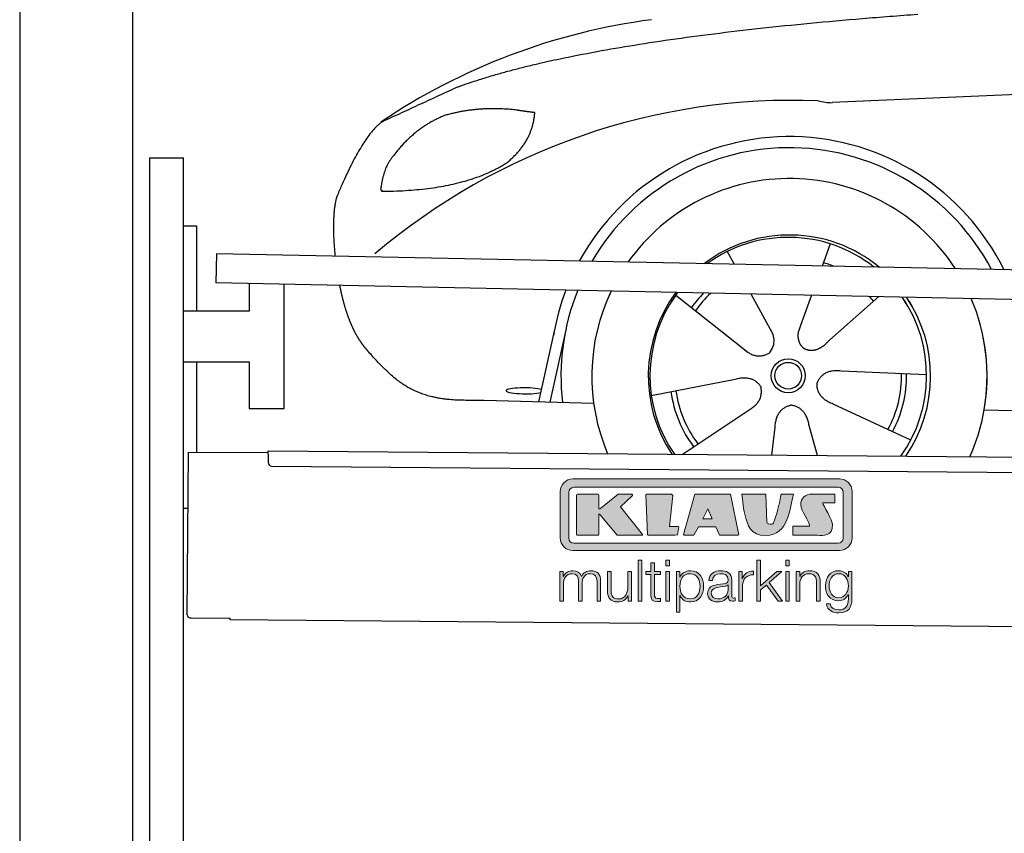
# Model space of a CAD drawing. Header units: millimetres. Extents: x -411 to 6777, y 0 to 6877.
# Tile 2 of 6: x 0 to 1744, y 4066 to 5507. Entities that reach past the tile are written whole.
import ezdxf

# ---------------------------------------------------------------- set-up
doc = ezdxf.new("R2010")
doc.units = ezdxf.units.MM
for name, color, linetype, lineweight in [('car', 10, 'Continuous', 25), ('Gebäude', 7, 'Continuous', 25), ('Logo', 7, 'Continuous', 25), ('Plattform', 7, 'Continuous', 25), ('Ständer hinten', 7, 'Continuous', 25)]:
    doc.layers.add(name, color=color, linetype=linetype, lineweight=lineweight)

# ---------------------------------------------------------------- blocks, each defined once
blk = doc.blocks.new('Car')
at = {"layer": 'car'}
for p, q in [((1388.2, 5122.9), (1374.3, 5083.4)), ((1206.1, 5107.6), (1218.8, 5085.1)), ((1115.8, 5029.5), (1235.3, 4936.6)), ((1248.4, 5032.9), (1286.9, 4964.6)), ((1356.1, 5031.6), (1337.1, 4977.7)), ((1475.3, 5030.2), (1389.2, 4952.7)), ((1337.1, 4977.7), (1333.4, 4967.3)), ((875.2, 4838.2), (902.5, 4969.1)), ((922, 4968.9), (894.8, 4837.9)), ((1197.9, 4965.7), (1244.4, 4929.5)), ((1561.3, 4892.7), (1409.9, 4897.7)), ((1074.1, 4851.5), (1222.5, 4881.8)), ((972.2, 4836.5), (778, 4839.9)), ((1534.1, 4776.5), (1396.3, 4839.2)), ((1663.9, 4831.6), (3712.8, 4797)), ((1129.6, 4747.7), (1245.8, 4826.5)), ((1288.3, 4747.8), (1293.9, 4797.4)), ((1369.5, 4747.8), (1353.7, 4802.4))]:
    blk.add_line(p, q, dxfattribs=at)
for radius in [30.1, 23.6]:
    blk.add_circle((1316.3, 4888.7), radius, dxfattribs=at)
for centre, radius, start, end in [((1225.3, 4405.6), 1122.3, 98.0395, 124.4377), ((1329.9, 4235.2), 1141.2, 88.2487, 130.916), ((1391.3, 5490.2), 117.4, 256.9855, 269.1884), ((1318.4, 4887.9), 424.2, 26.9197, 151.8432), ((1318.4, 4887.9), 404.6, 28.3768, 150.3862), ((1318.4, 4887.9), 350, 33.4585, 145.3045), ((1318.4, 4887.9), 250, 51.0494, 127.7135), ((1316.3, 4888.7), 245, 52.2371, 126.5259), ((1316.3, 4888.7), 209.6, 68.0621, 73.3995), ((1318.4, 4887.9), 424.2, 159.4632, 170.7471), ((1318.4, 4887.9), 404.6, 158.4572, 187.1619), ((1318.4, 4887.9), 350, 155.0104, 203.6179), ((1318.4, 4887.9), 350, 155.0104, 157.8717), ((1318.4, 4887.9), 250, 144.1237, 214.1037), ((1316.3, 4888.7), 245, 144.9266, 215.1376), ((1318.4, 4887.9), 250, 144.1237, 148.496), ((1316.3, 4888.7), 245, 143.5289, 148.0172), ((1316.3, 4888.7), 209.6, 136.2024, 145.3995), ((1316.3, 4888.7), 200.6, 133.7482, 145.5463), ((1316.3, 4888.7), 200.6, 41.6402, 44.9032), ((1316.3, 4888.7), 245, 30.7457, 35.1225), ((1316.3, 4888.7), 245, 324.9119, 35.1225), ((1318.4, 4887.9), 250, 30.267, 34.5277), ((1318.4, 4887.9), 250, 325.9458, 34.5277), ((1318.4, 4887.9), 350, 350.7505, 23.641), ((1318.4, 4887.9), 350, 336.4317, 11.924), ((1316.3, 4888.7), 200.6, 332.1152, 1.5463), ((1316.3, 4888.7), 209.6, 332.262, 1.3995), ((1316.3, 4888.7), 209.6, 188.262, 217.3995), ((1316.3, 4888.7), 200.6, 188.1152, 217.5463)]:
    blk.add_arc(centre, radius, start, end, dxfattribs=at)
blk.add_ellipse((850.5, 4857.6), major_axis=(33.6, 0), ratio=0.157274, start_param=0.513473, end_param=5.704241, dxfattribs=at)
for points, degree in [([(727.2, 5395), (963, 5483.8), (1539.6, 5531)], 2), ([(4698.3, 5487), (3821.6, 5507.3), (1389.6, 5372.9)], 2), ([(727.2, 5395), (593.6, 5331.9)], 1), ([(830.5, 5354.7), (762.9, 5361.8), (703.6, 5343.8)], 2), ([(863.2, 5350.4), (845.4, 5352.3), (830.5, 5354.7)], 2), ([(703.6, 5343.8), (651.5, 5322.6), (614, 5272.3)], 2), ([(814.2, 5261.1), (859.9, 5298.5), (863.2, 5350.4)], 2), ([(593.6, 5331.9), (559.1, 5308.8), (515.1, 5201.3)], 2), ([(614, 5272.3), (595.9, 5252.3), (591.5, 5211)], 2), ([(592.8, 5208.7), (737.5, 5210.6), (814.2, 5261.1)], 2), ([(515.1, 5201.3), (508.8, 5185.4), (506.9, 5156.9), (508.3, 5124.5), (511.9, 5092.7)], 4), ([(591.5, 5211), (594.9, 5210.8), (592.8, 5208.7)], 2), ([(1235.3, 4936.6), (1258.8, 4914.9), (1282, 4928.4)], 2), ([(1222.5, 4881.8), (1253.2, 4890.8), (1268, 4868.4)], 2), ([(1409.9, 4897.7), (1378.2, 4901.4), (1367.4, 4876.8)], 2), ([(1245.8, 4826.5), (1273.7, 4842.1), (1268, 4868.4)], 2), ([(1396.3, 4839.2), (1366.2, 4850), (1367.4, 4876.8)], 2), ([(1293.9, 4797.4), (1294.8, 4829.3), (1320.7, 4836.5)], 2), ([(1353.7, 4802.4), (1347.4, 4833.8), (1320.7, 4836.5)], 2)]:
    blk.add_open_spline(points, degree=degree, dxfattribs=at)
for points, degree, knots in [([(520.2, 5041.4), (521.1, 5037.2), (522, 5033), (523, 5028.8), (524, 5024.8), (527.7, 5010), (531.7, 4996.4), (536.3, 4983.9), (541.2, 4972.7)], 4, [0.4914944, 0.4914944, 0.4914944, 0.4914944, 0.4914944, 0.5422469, 0.5422469, 0.5422469, 0.5422469, 0.728655, 0.728655, 0.728655, 0.728655, 0.728655]), ([(540.9, 4973.4), (542.3, 4970.2), (543.7, 4967.1), (545.2, 4964.1), (546.7, 4961.3), (552.4, 4950.2), (558.4, 4940.9), (564.7, 4933), (571.3, 4925.6)], 4, [0.7288005, 0.7288005, 0.7288005, 0.7288005, 0.7288005, 0.7843928, 0.7843928, 0.7843928, 0.7843928, 1, 1, 1, 1, 1]), ([(1286.9, 4964.6), (1288.6, 4960.5), (1289.6, 4956.5), (1290, 4952.7), (1290.7, 4944.1), (1288, 4936), (1282, 4928.4)], 3, [0.2167758, 0.2167758, 0.2167758, 0.2167758, 0.4600873, 0.4600873, 0.4600873, 1, 1, 1, 1]), ([(1333.4, 4967.3), (1332.9, 4964.2), (1332.6, 4961.1), (1332.7, 4958.2), (1333.1, 4955.4), (1333.9, 4949.6), (1336, 4944.3), (1339.6, 4939.8), (1344.5, 4936.8)], 4, [0.3191838, 0.3191838, 0.3191838, 0.3191838, 0.3191838, 0.5438253, 0.5438253, 0.5438253, 0.5438253, 1, 1, 1, 1, 1]), ([(1389.2, 4952.7), (1389.2, 4952.7), (1389.2, 4952.7), (1389.2, 4952.7), (1389.2, 4952.7), (1380.2, 4942.8), (1369.6, 4932.8), (1355.3, 4930.3), (1344.5, 4936.8)], 4, [-0.000003, -0.000003, -0.000003, -0.000003, -0.000003, 0, 0, 0, 0, 1, 1, 1, 1, 1]), ([(778, 4839.9), (753.3, 4840.4), (697.7, 4836.3), (661.5, 4849.9), (617.6, 4874.6), (571.3, 4925.6)], 4, [0, 0, 0, 0, 0, 0.597866, 1, 1, 1, 1, 1])]:
    blk.add_open_spline(points, degree=degree, knots=knots, dxfattribs=at)
blk = doc.blocks.new('KLAUS')
at = {"layer": 'Logo'}
h = blk.add_hatch(color=8, dxfattribs=at)
h.dxf.hatch_style = 2
edge = h.paths.add_edge_path()
edge.add_spline(control_points=[(3.6, 29.09), (2.88, 29.09), (2.3, 28.51), (2.3, 27.8), (2.3, 27.8), (2.3, 16.11), (2.3, 16.11), (2.3, 15.39), (2.88, 14.81), (3.6, 14.81), (3.6, 14.81), (71.16, 14.81), (71.16, 14.81), (71.88, 14.81), (72.46, 15.39), (72.46, 16.11), (72.46, 16.11), (72.46, 27.8), (72.46, 27.8), (72.46, 28.51), (71.88, 29.09), (71.16, 29.09), (71.16, 29.09), (3.6, 29.09), (3.6, 29.09), (3.6, 29.09), (3.6, 29.09), (3.6, 29.09)], knot_values=[0, 0, 0, 0, 1, 1, 1, 2, 2, 2, 3, 3, 3, 4, 4, 4, 5, 5, 5, 6, 6, 6, 7, 7, 7, 8, 8, 8, 9, 9, 9, 9], degree=3, periodic=0)
edge = h.paths.add_edge_path()
edge.add_spline(control_points=[(3.35, 31.23), (3.35, 31.23), (71.47, 31.23), (71.47, 31.23), (73.26, 31.23), (74.71, 29.77), (74.71, 27.99), (74.71, 27.99), (74.71, 16.17), (74.71, 16.17), (74.71, 14.38), (73.26, 12.93), (71.47, 12.93), (71.47, 12.93), (3.35, 12.93), (3.35, 12.93), (1.56, 12.93), (0.11, 14.38), (0.11, 16.17), (0.11, 16.17), (0.11, 27.99), (0.11, 27.99), (0.11, 29.77), (1.56, 31.23), (3.35, 31.23), (3.35, 31.23), (3.35, 31.23), (3.35, 31.23)], knot_values=[0, 0, 0, 0, 1, 1, 1, 2, 2, 2, 3, 3, 3, 4, 4, 4, 5, 5, 5, 6, 6, 6, 7, 7, 7, 8, 8, 8, 9, 9, 9, 9], degree=3, periodic=0)
h = blk.add_hatch(color=8, dxfattribs=at)
h.dxf.hatch_style = 2
edge = h.paths.add_edge_path()
edge.add_spline(control_points=[(4.5, 27.33), (4.5, 27.33), (9.7, 27.33), (9.7, 27.33), (9.84, 27.33), (9.96, 27.22), (9.96, 27.08), (9.96, 27.08), (9.96, 23.69), (9.96, 23.69), (9.96, 23.69), (9.94, 23.64), (10.04, 23.59), (10.14, 23.53), (10.2, 23.57), (10.2, 23.57), (10.2, 23.57), (10.51, 23.75), (10.51, 23.75), (10.51, 23.75), (14.94, 27.33), (14.94, 27.33), (14.94, 27.33), (18.41, 27.33), (18.41, 27.33), (18.41, 27.33), (18.49, 27.33), (18.56, 27.2), (18.65, 27.04), (18.53, 26.91), (18.53, 26.91), (18.53, 26.91), (15.49, 24.11), (15.49, 24.11), (15.49, 24.11), (21.14, 17.06), (21.14, 17.06), (21.14, 17.06), (21.13, 16.91), (21.13, 16.91), (21.08, 16.84), (20.99, 16.82), (20.99, 16.82), (20.99, 16.82), (14.7, 16.82), (14.7, 16.82), (14.7, 16.82), (10.26, 22.17), (10.26, 22.17), (10.26, 22.17), (10.19, 22.24), (10.08, 22.21), (9.97, 22.18), (9.96, 22.11), (9.96, 22.11), (9.96, 22.11), (9.96, 17.08), (9.96, 17.08), (9.96, 16.94), (9.84, 16.82), (9.7, 16.82), (9.7, 16.82), (4.5, 16.82), (4.5, 16.82), (4.36, 16.82), (4.25, 16.94), (4.25, 17.08), (4.25, 17.08), (4.25, 27.08), (4.25, 27.08), (4.25, 27.22), (4.36, 27.33), (4.5, 27.33), (4.5, 27.33), (4.5, 27.33), (4.5, 27.33)], knot_values=[0, 0, 0, 0, 1, 1, 1, 2, 2, 2, 3, 3, 3, 4, 4, 4, 5, 5, 5, 6, 6, 6, 7, 7, 7, 8, 8, 8, 9, 9, 9, 10, 10, 10, 11, 11, 11, 12, 12, 12, 13, 13, 13, 14, 14, 14, 15, 15, 15, 16, 16, 16, 17, 17, 17, 18, 18, 18, 19, 19, 19, 20, 20, 20, 21, 21, 21, 22, 22, 22, 23, 23, 23, 24, 24, 24, 25, 25, 25, 25], degree=3, periodic=0)
h = blk.add_hatch(color=8, dxfattribs=at)
h.dxf.hatch_style = 2
h.paths.add_polyline_path([(22.42, 17.06), (21.97, 27.15), (22.24, 27.33), (28.55, 27.33), (28.86, 26.97), (28.01, 19.08), (30.26, 19.07), (30.44, 18.95), (30.08, 16.95), (29.49, 16.82), (22.6, 16.82)])
h = blk.add_hatch(color=8, dxfattribs=at)
h.paths.add_polyline_path([(36.52, 21.01), (38.93, 21.01), (37.87, 23.57)])
h.paths.add_polyline_path([(34.52, 27.33), (43.65, 27.33), (45.76, 16.94), (45.57, 16.82), (40.83, 16.82), (39.89, 18.95), (35.42, 18.95), (34.27, 16.82), (31.78, 16.82), (31.66, 17)])
h = blk.add_hatch(color=8, dxfattribs=at)
h.dxf.hatch_style = 2
edge = h.paths.add_edge_path()
edge.add_spline(control_points=[(52.69, 27.32), (52.69, 27.32), (52.88, 20.14), (52.88, 20.14), (53.01, 19.89), (53.2, 19.77), (53.43, 19.71), (53.91, 19.59), (54.43, 19.57), (54.64, 20.03), (55.23, 21.34), (56.27, 25.45), (56.6, 27.33), (56.6, 27.33), (59.77, 27.33), (59.77, 27.33), (58.77, 23.9), (58.56, 16.82), (52.63, 16.76), (48.72, 16.72), (48.01, 19.35), (47.27, 22.24), (46.89, 23.68), (46.54, 27.33), (46.54, 27.33), (46.54, 27.33), (52.69, 27.32), (52.69, 27.32), (52.69, 27.32), (52.69, 27.32), (52.69, 27.32)], knot_values=[0, 0, 0, 0, 1, 1, 1, 2, 2, 2, 3, 3, 3, 4, 4, 4, 5, 5, 5, 6, 6, 6, 7, 7, 7, 8, 8, 8, 9, 9, 9, 10, 10, 10, 10], degree=3, periodic=0)
h = blk.add_hatch(color=8, dxfattribs=at)
h.dxf.hatch_style = 2
edge = h.paths.add_edge_path()
edge.add_spline(control_points=[(64.46, 27.33), (64.46, 27.33), (70.31, 27.33), (70.31, 27.33), (70.31, 26.52), (70.31, 26.02), (70.31, 25.12), (70.31, 25.12), (67.3, 25.12), (67.3, 25.12), (67.24, 25.04), (67.25, 25.11), (67.25, 24.91), (67.25, 24.88), (69.73, 20.38), (69.73, 19.57), (69.73, 16.4), (67.22, 16.81), (65.9, 16.82), (65.9, 16.82), (59.59, 16.82), (59.59, 16.82), (59.59, 17.76), (59.59, 18.23), (59.59, 19.14), (59.59, 19.14), (63.75, 19.14), (63.75, 19.14), (63.82, 19.22), (63.81, 19.11), (63.81, 19.31), (63.81, 20.32), (61.58, 23.06), (61.58, 24.63), (61.58, 26.33), (62.83, 27.34), (64.46, 27.33), (64.46, 27.33), (64.46, 27.33), (64.46, 27.33)], knot_values=[0, 0, 0, 0, 1, 1, 1, 2, 2, 2, 3, 3, 3, 4, 4, 4, 5, 5, 5, 6, 6, 6, 7, 7, 7, 8, 8, 8, 9, 9, 9, 10, 10, 10, 11, 11, 11, 12, 12, 12, 13, 13, 13, 13], degree=3, periodic=0)
h = blk.add_hatch(color=30, dxfattribs=at)
h.dxf.hatch_style = 2
h.paths.add_polyline_path([(20.07, 0), (20.99, 0), (20.99, 10.45), (20.07, 10.45)])
h = blk.add_hatch(color=30, dxfattribs=at)
h.paths.add_polyline_path([(27.1, 0), (28.03, 0), (28.03, 7.55), (27.1, 7.55)])
h.paths.add_polyline_path([(27.1, 8.98), (28.03, 8.98), (28.03, 10.45), (27.1, 10.45)])
h = blk.add_hatch(color=30, dxfattribs=at)
h.dxf.hatch_style = 2
h.paths.add_polyline_path([(50.4, 0), (51.32, 0), (51.32, 2.87), (52.82, 4.11), (55.8, 0), (56.96, 0), (53.52, 4.76), (56.74, 7.55), (55.51, 7.55), (51.32, 3.89), (51.32, 10.45), (50.4, 10.45)])
h = blk.add_hatch(color=30, dxfattribs=at)
h.paths.add_polyline_path([(57.74, 0), (58.66, 0), (58.66, 7.55), (57.74, 7.55)])
h.paths.add_polyline_path([(57.74, 8.98), (58.66, 8.98), (58.66, 10.45), (57.74, 10.45)])
h = blk.add_hatch(color=30, dxfattribs=at)
h.dxf.hatch_style = 2
edge = h.paths.add_edge_path()
edge.add_spline(control_points=[(0, 0), (0, 0), (0.92, 0), (0.92, 0), (0.92, 0), (0.92, 4.22), (0.92, 4.22), (0.94, 5.8), (1.58, 7), (3.18, 7), (4.35, 7), (4.77, 6.15), (4.76, 5.12), (4.76, 5.12), (4.76, 0), (4.76, 0), (4.76, 0), (5.68, 0), (5.68, 0), (5.68, 0), (5.68, 4.27), (5.68, 4.27), (5.68, 5.68), (6.14, 7), (7.73, 7), (9.05, 7), (9.52, 6.32), (9.52, 5.08), (9.52, 5.08), (9.52, 0), (9.52, 0), (9.52, 0), (10.44, 0), (10.44, 0), (10.44, 0), (10.44, 5.12), (10.44, 5.12), (10.44, 6.91), (9.59, 7.77), (7.94, 7.77), (6.94, 7.77), (5.99, 7.29), (5.54, 6.3), (5.26, 7.29), (4.36, 7.77), (3.37, 7.77), (2.17, 7.77), (1.38, 7.19), (0.89, 6.28), (0.89, 6.28), (0.85, 6.28), (0.85, 6.28), (0.85, 6.28), (0.85, 7.55), (0.85, 7.55), (0.85, 7.55), (0, 7.55), (0, 7.55), (0, 7.55), (0, 0), (0, 0), (0, 0), (0, 0), (0, 0)], knot_values=[0, 0, 0, 0, 1, 1, 1, 2, 2, 2, 3, 3, 3, 4, 4, 4, 5, 5, 5, 6, 6, 6, 7, 7, 7, 8, 8, 8, 9, 9, 9, 10, 10, 10, 11, 11, 11, 12, 12, 12, 13, 13, 13, 14, 14, 14, 15, 15, 15, 16, 16, 16, 17, 17, 17, 18, 18, 18, 19, 19, 19, 20, 20, 20, 21, 21, 21, 21], degree=3, periodic=0)
h = blk.add_hatch(color=30, dxfattribs=at)
h.dxf.hatch_style = 2
edge = h.paths.add_edge_path()
edge.add_spline(control_points=[(18.31, 7.55), (18.31, 7.55), (17.39, 7.55), (17.39, 7.55), (17.39, 7.55), (17.39, 3.59), (17.39, 3.59), (17.39, 2.05), (16.7, 0.56), (15.12, 0.56), (13.66, 0.56), (13.15, 1.27), (13.1, 2.64), (13.1, 2.64), (13.1, 7.55), (13.1, 7.55), (13.1, 7.55), (12.18, 7.55), (12.18, 7.55), (12.18, 7.55), (12.18, 2.65), (12.18, 2.65), (12.18, 0.89), (12.93, -0.22), (14.83, -0.22), (15.96, -0.22), (16.95, 0.35), (17.44, 1.36), (17.44, 1.36), (17.47, 1.36), (17.47, 1.36), (17.47, 1.36), (17.47, 0), (17.47, 0), (17.47, 0), (18.31, 0), (18.31, 0), (18.31, 0), (18.31, 7.55), (18.31, 7.55), (18.31, 7.55), (18.31, 7.55), (18.31, 7.55)], knot_values=[0, 0, 0, 0, 1, 1, 1, 2, 2, 2, 3, 3, 3, 4, 4, 4, 5, 5, 5, 6, 6, 6, 7, 7, 7, 8, 8, 8, 9, 9, 9, 10, 10, 10, 11, 11, 11, 12, 12, 12, 13, 13, 13, 14, 14, 14, 14], degree=3, periodic=0)
h = blk.add_hatch(color=30, dxfattribs=at)
h.dxf.hatch_style = 2
edge = h.paths.add_edge_path()
edge.add_spline(control_points=[(24.22, 9.82), (24.22, 9.82), (23.3, 9.82), (23.3, 9.82), (23.3, 9.82), (23.3, 7.55), (23.3, 7.55), (23.3, 7.55), (21.98, 7.55), (21.98, 7.55), (21.98, 7.55), (21.98, 6.78), (21.98, 6.78), (21.98, 6.78), (23.3, 6.78), (23.3, 6.78), (23.3, 6.78), (23.3, 1.61), (23.3, 1.61), (23.28, 0.32), (23.71, -0.09), (24.94, -0.09), (25.22, -0.09), (25.48, -0.06), (25.76, -0.06), (25.76, -0.06), (25.76, 0.73), (25.76, 0.73), (25.5, 0.7), (25.23, 0.69), (24.97, 0.69), (24.31, 0.73), (24.22, 1.08), (24.22, 1.68), (24.22, 1.68), (24.22, 6.78), (24.22, 6.78), (24.22, 6.78), (25.76, 6.78), (25.76, 6.78), (25.76, 6.78), (25.76, 7.55), (25.76, 7.55), (25.76, 7.55), (24.22, 7.55), (24.22, 7.55), (24.22, 7.55), (24.22, 9.82), (24.22, 9.82), (24.22, 9.82), (24.22, 9.82), (24.22, 9.82)], knot_values=[0, 0, 0, 0, 1, 1, 1, 2, 2, 2, 3, 3, 3, 4, 4, 4, 5, 5, 5, 6, 6, 6, 7, 7, 7, 8, 8, 8, 9, 9, 9, 10, 10, 10, 11, 11, 11, 12, 12, 12, 13, 13, 13, 14, 14, 14, 15, 15, 15, 16, 16, 16, 17, 17, 17, 17], degree=3, periodic=0)
h = blk.add_hatch(color=30, dxfattribs=at)
edge = h.paths.add_edge_path()
edge.add_spline(control_points=[(35.84, 3.78), (35.84, 2.21), (35.12, 0.56), (33.37, 0.56), (31.4, 0.56), (30.72, 2.21), (30.72, 3.78), (30.72, 5.49), (31.33, 7), (33.37, 7), (35.12, 7), (35.84, 5.34), (35.84, 3.78), (35.84, 3.78), (35.84, 3.78), (35.84, 3.78)], knot_values=[0, 0, 0, 0, 1, 1, 1, 2, 2, 2, 3, 3, 3, 4, 4, 4, 5, 5, 5, 5], degree=3, periodic=0)
edge = h.paths.add_edge_path()
edge.add_spline(control_points=[(29.79, -2.8), (29.79, -2.8), (30.72, -2.8), (30.72, -2.8), (30.72, -2.8), (30.72, 1.43), (30.72, 1.43), (30.72, 1.43), (30.74, 1.43), (30.74, 1.43), (31.14, 0.35), (32.24, -0.22), (33.37, -0.22), (35.66, -0.22), (36.76, 1.64), (36.76, 3.78), (36.76, 5.91), (35.66, 7.77), (33.37, 7.77), (32.15, 7.77), (31.1, 7.14), (30.67, 6.12), (30.67, 6.12), (30.64, 6.12), (30.64, 6.12), (30.64, 6.12), (30.64, 7.55), (30.64, 7.55), (30.64, 7.55), (29.79, 7.55), (29.79, 7.55), (29.79, 7.55), (29.79, -2.8), (29.79, -2.8), (29.79, -2.8), (29.79, -2.8), (29.79, -2.8)], knot_values=[0, 0, 0, 0, 1, 1, 1, 2, 2, 2, 3, 3, 3, 4, 4, 4, 5, 5, 5, 6, 6, 6, 7, 7, 7, 8, 8, 8, 9, 9, 9, 10, 10, 10, 11, 11, 11, 12, 12, 12, 12], degree=3, periodic=0)
h = blk.add_hatch(color=30, dxfattribs=at)
edge = h.paths.add_edge_path()
edge.add_spline(control_points=[(43.03, 2.93), (43.04, 1.45), (41.8, 0.56), (40.39, 0.56), (39.53, 0.56), (38.71, 1.13), (38.71, 2.05), (38.71, 3.53), (40.66, 3.51), (42.22, 3.79), (42.47, 3.84), (42.88, 3.91), (43, 4.13), (43, 4.13), (43.03, 4.13), (43.03, 4.13), (43.03, 4.13), (43.03, 2.93), (43.03, 2.93), (43.03, 2.93), (43.03, 2.93), (43.03, 2.93)], knot_values=[0, 0, 0, 0, 1, 1, 1, 2, 2, 2, 3, 3, 3, 4, 4, 4, 5, 5, 5, 6, 6, 6, 7, 7, 7, 7], degree=3, periodic=0)
edge = h.paths.add_edge_path()
edge.add_spline(control_points=[(39.03, 5.24), (39.06, 6.47), (39.91, 7), (41.05, 7), (42.14, 7), (43.03, 6.69), (43.03, 5.45), (43.03, 4.61), (42.6, 4.51), (41.84, 4.42), (39.85, 4.19), (37.79, 4.11), (37.79, 1.99), (37.79, 0.47), (38.93, -0.22), (40.32, -0.22), (41.77, -0.22), (42.43, 0.34), (43.07, 1.32), (43.07, 1.32), (43.1, 1.32), (43.1, 1.32), (43.1, 0.53), (43.25, 0), (44.19, 0), (44.43, 0), (44.58, 0.01), (44.79, 0.06), (44.79, 0.06), (44.79, 0.83), (44.79, 0.83), (44.71, 0.81), (44.6, 0.78), (44.49, 0.78), (44.13, 0.78), (43.95, 0.98), (43.95, 1.33), (43.95, 1.33), (43.95, 5.34), (43.95, 5.34), (43.95, 7.36), (42.5, 7.77), (41.17, 7.77), (39.44, 7.77), (38.2, 7.01), (38.11, 5.24), (38.11, 5.24), (39.03, 5.24), (39.03, 5.24), (39.03, 5.24), (39.03, 5.24), (39.03, 5.24)], knot_values=[0, 0, 0, 0, 1, 1, 1, 2, 2, 2, 3, 3, 3, 4, 4, 4, 5, 5, 5, 6, 6, 6, 7, 7, 7, 8, 8, 8, 9, 9, 9, 10, 10, 10, 11, 11, 11, 12, 12, 12, 13, 13, 13, 14, 14, 14, 15, 15, 15, 16, 16, 16, 17, 17, 17, 17], degree=3, periodic=0)
h = blk.add_hatch(color=30, dxfattribs=at)
h.dxf.hatch_style = 2
edge = h.paths.add_edge_path()
edge.add_spline(control_points=[(45.79, 0), (45.79, 0), (46.71, 0), (46.71, 0), (46.71, 0), (46.71, 4.03), (46.71, 4.03), (46.71, 5.59), (47.85, 6.82), (49.52, 6.73), (49.52, 6.73), (49.52, 7.66), (49.52, 7.66), (48.16, 7.72), (47.14, 7), (46.67, 5.78), (46.67, 5.78), (46.64, 5.78), (46.64, 5.78), (46.64, 5.78), (46.64, 7.55), (46.64, 7.55), (46.64, 7.55), (45.79, 7.55), (45.79, 7.55), (45.79, 7.55), (45.79, 0), (45.79, 0), (45.79, 0), (45.79, 0), (45.79, 0)], knot_values=[0, 0, 0, 0, 1, 1, 1, 2, 2, 2, 3, 3, 3, 4, 4, 4, 5, 5, 5, 6, 6, 6, 7, 7, 7, 8, 8, 8, 9, 9, 9, 10, 10, 10, 10], degree=3, periodic=0)
h = blk.add_hatch(color=30, dxfattribs=at)
h.dxf.hatch_style = 2
edge = h.paths.add_edge_path()
edge.add_spline(control_points=[(60.41, 0), (60.41, 0), (61.33, 0), (61.33, 0), (61.33, 0), (61.33, 4.41), (61.33, 4.41), (61.36, 5.89), (62.24, 7), (63.7, 7), (65.2, 7), (65.62, 6.02), (65.62, 4.71), (65.62, 4.71), (65.62, 0), (65.62, 0), (65.62, 0), (66.54, 0), (66.54, 0), (66.54, 0), (66.54, 4.86), (66.54, 4.86), (66.54, 6.66), (65.9, 7.77), (63.78, 7.77), (62.71, 7.77), (61.7, 7.16), (61.36, 6.25), (61.36, 6.25), (61.33, 6.25), (61.33, 6.25), (61.33, 6.25), (61.33, 7.55), (61.33, 7.55), (61.33, 7.55), (60.41, 7.55), (60.41, 7.55), (60.41, 7.55), (60.41, 0), (60.41, 0), (60.41, 0), (60.41, 0), (60.41, 0)], knot_values=[0, 0, 0, 0, 1, 1, 1, 2, 2, 2, 3, 3, 3, 4, 4, 4, 5, 5, 5, 6, 6, 6, 7, 7, 7, 8, 8, 8, 9, 9, 9, 10, 10, 10, 11, 11, 11, 12, 12, 12, 13, 13, 13, 14, 14, 14, 14], degree=3, periodic=0)
h = blk.add_hatch(color=30, dxfattribs=at)
edge = h.paths.add_edge_path()
edge.add_spline(control_points=[(71.32, 0.86), (69.62, 0.86), (68.83, 2.34), (68.83, 3.86), (68.83, 5.43), (69.56, 7), (71.32, 7), (73.06, 7), (73.75, 5.34), (73.75, 3.86), (73.75, 2.33), (72.91, 0.86), (71.32, 0.86), (71.32, 0.86), (71.32, 0.86), (71.32, 0.86)], knot_values=[0, 0, 0, 0, 1, 1, 1, 2, 2, 2, 3, 3, 3, 4, 4, 4, 5, 5, 5, 5], degree=3, periodic=0)
edge = h.paths.add_edge_path()
edge.add_spline(control_points=[(74.67, 7.55), (74.67, 7.55), (73.75, 7.55), (73.75, 7.55), (73.75, 7.55), (73.75, 6.25), (73.75, 6.25), (73.75, 6.25), (73.72, 6.25), (73.72, 6.25), (73.35, 7.09), (72.41, 7.77), (71.32, 7.77), (69.13, 7.77), (67.9, 6.05), (67.9, 3.97), (67.9, 1.82), (68.9, 0.09), (71.32, 0.09), (72.4, 0.09), (73.29, 0.72), (73.72, 1.64), (73.72, 1.64), (73.75, 1.64), (73.75, 1.64), (73.75, 1.64), (73.75, 0.61), (73.75, 0.61), (73.75, -1.23), (73.01, -2.24), (71.32, -2.24), (70.29, -2.24), (69.31, -1.85), (69.1, -0.73), (69.1, -0.73), (68.18, -0.73), (68.18, -0.73), (68.31, -2.34), (69.81, -3.02), (71.32, -3.02), (73.79, -3.02), (74.65, -1.64), (74.67, 0.61), (74.67, 0.61), (74.67, 7.55), (74.67, 7.55), (74.67, 7.55), (74.67, 7.55), (74.67, 7.55)], knot_values=[0, 0, 0, 0, 1, 1, 1, 2, 2, 2, 3, 3, 3, 4, 4, 4, 5, 5, 5, 6, 6, 6, 7, 7, 7, 8, 8, 8, 9, 9, 9, 10, 10, 10, 11, 11, 11, 12, 12, 12, 13, 13, 13, 14, 14, 14, 15, 15, 15, 16, 16, 16, 16], degree=3, periodic=0)
at = {"layer": 'Logo', "lineweight": 0}
for points in [[(22.42, 17.06), (21.97, 27.15), (22.24, 27.33), (28.55, 27.33), (28.86, 26.97), (28.01, 19.08), (30.26, 19.07), (30.44, 18.95), (30.08, 16.95), (29.49, 16.82), (22.6, 16.82), (22.42, 17.06), (22.42, 17.06)], [(34.52, 27.33), (43.65, 27.33), (45.76, 16.94), (45.57, 16.82), (40.83, 16.82), (39.89, 18.95), (35.42, 18.95), (34.27, 16.82), (31.78, 16.82), (31.66, 17), (34.52, 27.33), (34.52, 27.33)], [(36.52, 21.01), (38.93, 21.01), (37.87, 23.57), (36.52, 21.01), (36.52, 21.01)], [(20.07, 0), (20.99, 0), (20.99, 10.45), (20.07, 10.45), (20.07, 0), (20.07, 0)], [(27.1, 8.98), (28.03, 8.98), (28.03, 10.45), (27.1, 10.45), (27.1, 8.98), (27.1, 8.98)], [(50.4, 0), (51.32, 0), (51.32, 2.87), (52.82, 4.11), (55.8, 0), (56.96, 0), (53.52, 4.76), (56.74, 7.55), (55.51, 7.55), (51.32, 3.89), (51.32, 10.45), (50.4, 10.45), (50.4, 0), (50.4, 0)], [(57.74, 8.98), (58.66, 8.98), (58.66, 10.45), (57.74, 10.45), (57.74, 8.98), (57.74, 8.98)], [(27.1, 0), (28.03, 0), (28.03, 7.55), (27.1, 7.55), (27.1, 0), (27.1, 0)], [(57.74, 0), (58.66, 0), (58.66, 7.55), (57.74, 7.55), (57.74, 0), (57.74, 0)]]:
    blk.add_lwpolyline(points, dxfattribs=at)
for points, knots in [([(3.35, 31.23), (3.35, 31.23), (71.47, 31.23), (71.47, 31.23), (73.26, 31.23), (74.71, 29.77), (74.71, 27.99), (74.71, 27.99), (74.71, 16.17), (74.71, 16.17), (74.71, 14.38), (73.26, 12.93), (71.47, 12.93), (71.47, 12.93), (3.35, 12.93), (3.35, 12.93), (1.56, 12.93), (0.11, 14.38), (0.11, 16.17), (0.11, 16.17), (0.11, 27.99), (0.11, 27.99), (0.11, 29.77), (1.56, 31.23), (3.35, 31.23), (3.35, 31.23), (3.35, 31.23), (3.35, 31.23)], [0, 0, 0, 0, 1, 1, 1, 2, 2, 2, 3, 3, 3, 4, 4, 4, 5, 5, 5, 6, 6, 6, 7, 7, 7, 8, 8, 8, 9, 9, 9, 9]), ([(3.6, 29.09), (2.88, 29.09), (2.3, 28.51), (2.3, 27.8), (2.3, 27.8), (2.3, 16.11), (2.3, 16.11), (2.3, 15.39), (2.88, 14.81), (3.6, 14.81), (3.6, 14.81), (71.16, 14.81), (71.16, 14.81), (71.88, 14.81), (72.46, 15.39), (72.46, 16.11), (72.46, 16.11), (72.46, 27.8), (72.46, 27.8), (72.46, 28.51), (71.88, 29.09), (71.16, 29.09), (71.16, 29.09), (3.6, 29.09), (3.6, 29.09), (3.6, 29.09), (3.6, 29.09), (3.6, 29.09)], [0, 0, 0, 0, 1, 1, 1, 2, 2, 2, 3, 3, 3, 4, 4, 4, 5, 5, 5, 6, 6, 6, 7, 7, 7, 8, 8, 8, 9, 9, 9, 9]), ([(4.5, 27.33), (4.5, 27.33), (9.7, 27.33), (9.7, 27.33), (9.84, 27.33), (9.96, 27.22), (9.96, 27.08), (9.96, 27.08), (9.96, 23.69), (9.96, 23.69), (9.96, 23.69), (9.94, 23.64), (10.04, 23.59), (10.14, 23.53), (10.2, 23.57), (10.2, 23.57), (10.2, 23.57), (10.51, 23.75), (10.51, 23.75), (10.51, 23.75), (14.94, 27.33), (14.94, 27.33), (14.94, 27.33), (18.41, 27.33), (18.41, 27.33), (18.41, 27.33), (18.49, 27.33), (18.56, 27.2), (18.65, 27.04), (18.53, 26.91), (18.53, 26.91), (18.53, 26.91), (15.49, 24.11), (15.49, 24.11), (15.49, 24.11), (21.14, 17.06), (21.14, 17.06), (21.14, 17.06), (21.13, 16.91), (21.13, 16.91), (21.08, 16.84), (20.99, 16.82), (20.99, 16.82), (20.99, 16.82), (14.7, 16.82), (14.7, 16.82), (14.7, 16.82), (10.26, 22.17), (10.26, 22.17), (10.26, 22.17), (10.19, 22.24), (10.08, 22.21), (9.97, 22.18), (9.96, 22.11), (9.96, 22.11), (9.96, 22.11), (9.96, 17.08), (9.96, 17.08), (9.96, 16.94), (9.84, 16.82), (9.7, 16.82), (9.7, 16.82), (4.5, 16.82), (4.5, 16.82), (4.36, 16.82), (4.25, 16.94), (4.25, 17.08), (4.25, 17.08), (4.25, 27.08), (4.25, 27.08), (4.25, 27.22), (4.36, 27.33), (4.5, 27.33), (4.5, 27.33), (4.5, 27.33), (4.5, 27.33)], [0, 0, 0, 0, 1, 1, 1, 2, 2, 2, 3, 3, 3, 4, 4, 4, 5, 5, 5, 6, 6, 6, 7, 7, 7, 8, 8, 8, 9, 9, 9, 10, 10, 10, 11, 11, 11, 12, 12, 12, 13, 13, 13, 14, 14, 14, 15, 15, 15, 16, 16, 16, 17, 17, 17, 18, 18, 18, 19, 19, 19, 20, 20, 20, 21, 21, 21, 22, 22, 22, 23, 23, 23, 24, 24, 24, 25, 25, 25, 25]), ([(52.69, 27.32), (52.69, 27.32), (52.88, 20.14), (52.88, 20.14), (53.01, 19.89), (53.2, 19.77), (53.43, 19.71), (53.91, 19.59), (54.43, 19.57), (54.64, 20.03), (55.23, 21.34), (56.27, 25.45), (56.6, 27.33), (56.6, 27.33), (59.77, 27.33), (59.77, 27.33), (58.77, 23.9), (58.56, 16.82), (52.63, 16.76), (48.72, 16.72), (48.01, 19.35), (47.27, 22.24), (46.89, 23.68), (46.54, 27.33), (46.54, 27.33), (46.54, 27.33), (52.69, 27.32), (52.69, 27.32), (52.69, 27.32), (52.69, 27.32), (52.69, 27.32)], [0, 0, 0, 0, 1, 1, 1, 2, 2, 2, 3, 3, 3, 4, 4, 4, 5, 5, 5, 6, 6, 6, 7, 7, 7, 8, 8, 8, 9, 9, 9, 10, 10, 10, 10]), ([(64.46, 27.33), (64.46, 27.33), (70.31, 27.33), (70.31, 27.33), (70.31, 26.52), (70.31, 26.02), (70.31, 25.12), (70.31, 25.12), (67.3, 25.12), (67.3, 25.12), (67.24, 25.04), (67.25, 25.11), (67.25, 24.91), (67.25, 24.88), (69.73, 20.38), (69.73, 19.57), (69.73, 16.4), (67.22, 16.81), (65.9, 16.82), (65.9, 16.82), (59.59, 16.82), (59.59, 16.82), (59.59, 17.76), (59.59, 18.23), (59.59, 19.14), (59.59, 19.14), (63.75, 19.14), (63.75, 19.14), (63.82, 19.22), (63.81, 19.11), (63.81, 19.31), (63.81, 20.32), (61.58, 23.06), (61.58, 24.63), (61.58, 26.33), (62.83, 27.34), (64.46, 27.33), (64.46, 27.33), (64.46, 27.33), (64.46, 27.33)], [0, 0, 0, 0, 1, 1, 1, 2, 2, 2, 3, 3, 3, 4, 4, 4, 5, 5, 5, 6, 6, 6, 7, 7, 7, 8, 8, 8, 9, 9, 9, 10, 10, 10, 11, 11, 11, 12, 12, 12, 13, 13, 13, 13]), ([(0, 0), (0, 0), (0.92, 0), (0.92, 0), (0.92, 0), (0.92, 4.22), (0.92, 4.22), (0.94, 5.8), (1.58, 7), (3.18, 7), (4.35, 7), (4.77, 6.15), (4.76, 5.12), (4.76, 5.12), (4.76, 0), (4.76, 0), (4.76, 0), (5.68, 0), (5.68, 0), (5.68, 0), (5.68, 4.27), (5.68, 4.27), (5.68, 5.68), (6.14, 7), (7.73, 7), (9.05, 7), (9.52, 6.32), (9.52, 5.08), (9.52, 5.08), (9.52, 0), (9.52, 0), (9.52, 0), (10.44, 0), (10.44, 0), (10.44, 0), (10.44, 5.12), (10.44, 5.12), (10.44, 6.91), (9.59, 7.77), (7.94, 7.77), (6.94, 7.77), (5.99, 7.29), (5.54, 6.3), (5.26, 7.29), (4.36, 7.77), (3.37, 7.77), (2.17, 7.77), (1.38, 7.19), (0.89, 6.28), (0.89, 6.28), (0.85, 6.28), (0.85, 6.28), (0.85, 6.28), (0.85, 7.55), (0.85, 7.55), (0.85, 7.55), (0, 7.55), (0, 7.55), (0, 7.55), (0, 0), (0, 0), (0, 0), (0, 0), (0, 0)], [0, 0, 0, 0, 1, 1, 1, 2, 2, 2, 3, 3, 3, 4, 4, 4, 5, 5, 5, 6, 6, 6, 7, 7, 7, 8, 8, 8, 9, 9, 9, 10, 10, 10, 11, 11, 11, 12, 12, 12, 13, 13, 13, 14, 14, 14, 15, 15, 15, 16, 16, 16, 17, 17, 17, 18, 18, 18, 19, 19, 19, 20, 20, 20, 21, 21, 21, 21]), ([(18.31, 7.55), (18.31, 7.55), (17.39, 7.55), (17.39, 7.55), (17.39, 7.55), (17.39, 3.59), (17.39, 3.59), (17.39, 2.05), (16.7, 0.56), (15.12, 0.56), (13.66, 0.56), (13.15, 1.27), (13.1, 2.64), (13.1, 2.64), (13.1, 7.55), (13.1, 7.55), (13.1, 7.55), (12.18, 7.55), (12.18, 7.55), (12.18, 7.55), (12.18, 2.65), (12.18, 2.65), (12.18, 0.89), (12.93, -0.22), (14.83, -0.22), (15.96, -0.22), (16.95, 0.35), (17.44, 1.36), (17.44, 1.36), (17.47, 1.36), (17.47, 1.36), (17.47, 1.36), (17.47, 0), (17.47, 0), (17.47, 0), (18.31, 0), (18.31, 0), (18.31, 0), (18.31, 7.55), (18.31, 7.55), (18.31, 7.55), (18.31, 7.55), (18.31, 7.55)], [0, 0, 0, 0, 1, 1, 1, 2, 2, 2, 3, 3, 3, 4, 4, 4, 5, 5, 5, 6, 6, 6, 7, 7, 7, 8, 8, 8, 9, 9, 9, 10, 10, 10, 11, 11, 11, 12, 12, 12, 13, 13, 13, 14, 14, 14, 14]), ([(24.22, 9.82), (24.22, 9.82), (23.3, 9.82), (23.3, 9.82), (23.3, 9.82), (23.3, 7.55), (23.3, 7.55), (23.3, 7.55), (21.98, 7.55), (21.98, 7.55), (21.98, 7.55), (21.98, 6.78), (21.98, 6.78), (21.98, 6.78), (23.3, 6.78), (23.3, 6.78), (23.3, 6.78), (23.3, 1.61), (23.3, 1.61), (23.28, 0.32), (23.71, -0.09), (24.94, -0.09), (25.22, -0.09), (25.48, -0.06), (25.76, -0.06), (25.76, -0.06), (25.76, 0.73), (25.76, 0.73), (25.5, 0.7), (25.23, 0.69), (24.97, 0.69), (24.31, 0.73), (24.22, 1.08), (24.22, 1.68), (24.22, 1.68), (24.22, 6.78), (24.22, 6.78), (24.22, 6.78), (25.76, 6.78), (25.76, 6.78), (25.76, 6.78), (25.76, 7.55), (25.76, 7.55), (25.76, 7.55), (24.22, 7.55), (24.22, 7.55), (24.22, 7.55), (24.22, 9.82), (24.22, 9.82), (24.22, 9.82), (24.22, 9.82), (24.22, 9.82)], [0, 0, 0, 0, 1, 1, 1, 2, 2, 2, 3, 3, 3, 4, 4, 4, 5, 5, 5, 6, 6, 6, 7, 7, 7, 8, 8, 8, 9, 9, 9, 10, 10, 10, 11, 11, 11, 12, 12, 12, 13, 13, 13, 14, 14, 14, 15, 15, 15, 16, 16, 16, 17, 17, 17, 17]), ([(29.79, -2.8), (29.79, -2.8), (30.72, -2.8), (30.72, -2.8), (30.72, -2.8), (30.72, 1.43), (30.72, 1.43), (30.72, 1.43), (30.74, 1.43), (30.74, 1.43), (31.14, 0.35), (32.24, -0.22), (33.37, -0.22), (35.66, -0.22), (36.76, 1.64), (36.76, 3.78), (36.76, 5.91), (35.66, 7.77), (33.37, 7.77), (32.15, 7.77), (31.1, 7.14), (30.67, 6.12), (30.67, 6.12), (30.64, 6.12), (30.64, 6.12), (30.64, 6.12), (30.64, 7.55), (30.64, 7.55), (30.64, 7.55), (29.79, 7.55), (29.79, 7.55), (29.79, 7.55), (29.79, -2.8), (29.79, -2.8), (29.79, -2.8), (29.79, -2.8), (29.79, -2.8)], [0, 0, 0, 0, 1, 1, 1, 2, 2, 2, 3, 3, 3, 4, 4, 4, 5, 5, 5, 6, 6, 6, 7, 7, 7, 8, 8, 8, 9, 9, 9, 10, 10, 10, 11, 11, 11, 12, 12, 12, 12]), ([(39.03, 5.24), (39.06, 6.47), (39.91, 7), (41.05, 7), (42.14, 7), (43.03, 6.69), (43.03, 5.45), (43.03, 4.61), (42.6, 4.51), (41.84, 4.42), (39.85, 4.19), (37.79, 4.11), (37.79, 1.99), (37.79, 0.47), (38.93, -0.22), (40.32, -0.22), (41.77, -0.22), (42.43, 0.34), (43.07, 1.32), (43.07, 1.32), (43.1, 1.32), (43.1, 1.32), (43.1, 0.53), (43.25, 0), (44.19, 0), (44.43, 0), (44.58, 0.01), (44.79, 0.06), (44.79, 0.06), (44.79, 0.83), (44.79, 0.83), (44.71, 0.81), (44.6, 0.78), (44.49, 0.78), (44.13, 0.78), (43.95, 0.98), (43.95, 1.33), (43.95, 1.33), (43.95, 5.34), (43.95, 5.34), (43.95, 7.36), (42.5, 7.77), (41.17, 7.77), (39.44, 7.77), (38.2, 7.01), (38.11, 5.24), (38.11, 5.24), (39.03, 5.24), (39.03, 5.24), (39.03, 5.24), (39.03, 5.24), (39.03, 5.24)], [0, 0, 0, 0, 1, 1, 1, 2, 2, 2, 3, 3, 3, 4, 4, 4, 5, 5, 5, 6, 6, 6, 7, 7, 7, 8, 8, 8, 9, 9, 9, 10, 10, 10, 11, 11, 11, 12, 12, 12, 13, 13, 13, 14, 14, 14, 15, 15, 15, 16, 16, 16, 17, 17, 17, 17]), ([(45.79, 0), (45.79, 0), (46.71, 0), (46.71, 0), (46.71, 0), (46.71, 4.03), (46.71, 4.03), (46.71, 5.59), (47.85, 6.82), (49.52, 6.73), (49.52, 6.73), (49.52, 7.66), (49.52, 7.66), (48.16, 7.72), (47.14, 7), (46.67, 5.78), (46.67, 5.78), (46.64, 5.78), (46.64, 5.78), (46.64, 5.78), (46.64, 7.55), (46.64, 7.55), (46.64, 7.55), (45.79, 7.55), (45.79, 7.55), (45.79, 7.55), (45.79, 0), (45.79, 0), (45.79, 0), (45.79, 0), (45.79, 0)], [0, 0, 0, 0, 1, 1, 1, 2, 2, 2, 3, 3, 3, 4, 4, 4, 5, 5, 5, 6, 6, 6, 7, 7, 7, 8, 8, 8, 9, 9, 9, 10, 10, 10, 10]), ([(60.41, 0), (60.41, 0), (61.33, 0), (61.33, 0), (61.33, 0), (61.33, 4.41), (61.33, 4.41), (61.36, 5.89), (62.24, 7), (63.7, 7), (65.2, 7), (65.62, 6.02), (65.62, 4.71), (65.62, 4.71), (65.62, 0), (65.62, 0), (65.62, 0), (66.54, 0), (66.54, 0), (66.54, 0), (66.54, 4.86), (66.54, 4.86), (66.54, 6.66), (65.9, 7.77), (63.78, 7.77), (62.71, 7.77), (61.7, 7.16), (61.36, 6.25), (61.36, 6.25), (61.33, 6.25), (61.33, 6.25), (61.33, 6.25), (61.33, 7.55), (61.33, 7.55), (61.33, 7.55), (60.41, 7.55), (60.41, 7.55), (60.41, 7.55), (60.41, 0), (60.41, 0), (60.41, 0), (60.41, 0), (60.41, 0)], [0, 0, 0, 0, 1, 1, 1, 2, 2, 2, 3, 3, 3, 4, 4, 4, 5, 5, 5, 6, 6, 6, 7, 7, 7, 8, 8, 8, 9, 9, 9, 10, 10, 10, 11, 11, 11, 12, 12, 12, 13, 13, 13, 14, 14, 14, 14]), ([(74.67, 7.55), (74.67, 7.55), (73.75, 7.55), (73.75, 7.55), (73.75, 7.55), (73.75, 6.25), (73.75, 6.25), (73.75, 6.25), (73.72, 6.25), (73.72, 6.25), (73.35, 7.09), (72.41, 7.77), (71.32, 7.77), (69.13, 7.77), (67.9, 6.05), (67.9, 3.97), (67.9, 1.82), (68.9, 0.09), (71.32, 0.09), (72.4, 0.09), (73.29, 0.72), (73.72, 1.64), (73.72, 1.64), (73.75, 1.64), (73.75, 1.64), (73.75, 1.64), (73.75, 0.61), (73.75, 0.61), (73.75, -1.23), (73.01, -2.24), (71.32, -2.24), (70.29, -2.24), (69.31, -1.85), (69.1, -0.73), (69.1, -0.73), (68.18, -0.73), (68.18, -0.73), (68.31, -2.34), (69.81, -3.02), (71.32, -3.02), (73.79, -3.02), (74.65, -1.64), (74.67, 0.61), (74.67, 0.61), (74.67, 7.55), (74.67, 7.55), (74.67, 7.55), (74.67, 7.55), (74.67, 7.55)], [0, 0, 0, 0, 1, 1, 1, 2, 2, 2, 3, 3, 3, 4, 4, 4, 5, 5, 5, 6, 6, 6, 7, 7, 7, 8, 8, 8, 9, 9, 9, 10, 10, 10, 11, 11, 11, 12, 12, 12, 13, 13, 13, 14, 14, 14, 15, 15, 15, 16, 16, 16, 16]), ([(35.84, 3.78), (35.84, 2.21), (35.12, 0.56), (33.37, 0.56), (31.4, 0.56), (30.72, 2.21), (30.72, 3.78), (30.72, 5.49), (31.33, 7), (33.37, 7), (35.12, 7), (35.84, 5.34), (35.84, 3.78), (35.84, 3.78), (35.84, 3.78), (35.84, 3.78)], [0, 0, 0, 0, 1, 1, 1, 2, 2, 2, 3, 3, 3, 4, 4, 4, 5, 5, 5, 5]), ([(71.32, 0.86), (69.62, 0.86), (68.83, 2.34), (68.83, 3.86), (68.83, 5.43), (69.56, 7), (71.32, 7), (73.06, 7), (73.75, 5.34), (73.75, 3.86), (73.75, 2.33), (72.91, 0.86), (71.32, 0.86), (71.32, 0.86), (71.32, 0.86), (71.32, 0.86)], [0, 0, 0, 0, 1, 1, 1, 2, 2, 2, 3, 3, 3, 4, 4, 4, 5, 5, 5, 5]), ([(43.03, 2.93), (43.04, 1.45), (41.8, 0.56), (40.39, 0.56), (39.53, 0.56), (38.71, 1.13), (38.71, 2.05), (38.71, 3.53), (40.66, 3.51), (42.22, 3.79), (42.47, 3.84), (42.88, 3.91), (43, 4.13), (43, 4.13), (43.03, 4.13), (43.03, 4.13), (43.03, 4.13), (43.03, 2.93), (43.03, 2.93), (43.03, 2.93), (43.03, 2.93), (43.03, 2.93)], [0, 0, 0, 0, 1, 1, 1, 2, 2, 2, 3, 3, 3, 4, 4, 4, 5, 5, 5, 6, 6, 6, 7, 7, 7, 7])]:
    blk.add_open_spline(points, degree=3, knots=knots, dxfattribs=at)
blk = doc.blocks.new('Plattform OG 6200 550')
at = {"layer": 'Plattform'}
for p, q in [((348.5, 5092), (347.5, 5041.1)), ((5482.3, 4989.6), (348.5, 5092)), ((5481.2, 4933.6), (347.5, 5041)), ((406.3, 5039.8), (406.3, 4990.8)), ((468.3, 4818.3), (468.3, 5038.5)), ((406.3, 4990.8), (289.9, 4990.7)), ((289.9, 4900.8), (406.3, 4900.8)), ((406.3, 4900.8), (406.3, 4818.3)), ((406.3, 4818.3), (463.3, 4818.3)), ((463.3, 4818.3), (468.3, 4818.3)), ((440.2, 4737.6), (440.2, 4743.6)), ((440.2, 4743.6), (5395, 4700.4)), ((296.3, 4452.8), (298.8, 4740.8)), ((298.8, 4740.8), (440.2, 4740.6)), ((440.2, 4737.6), (440.1, 4722.6)), ((446, 4716.5), (5394.8, 4673.4)), ((302.2, 4447.8), (303.5, 4447.8)), ((302.2, 4447.8), (372.7, 4447.2)), ((372.6, 4444.2), (372.7, 4447.2)), ((5437.5, 4400), (372.6, 4444.2))]:
    blk.add_line(p, q, dxfattribs=at)
for centre, start in [((446.1, 4722.5), 179.5), ((302.2, 4453.8), 189.0941)]:
    blk.add_arc(centre, 6, start, 269.5, dxfattribs=at)
at = {"layer": 'Plattform', "xscale": 6.929133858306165, "yscale": 6.929133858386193, "zscale": 6.929133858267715, "rotation": 0.011070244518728}
blk.add_blockref('KLAUS', (956.4, 4477.2), dxfattribs=at)
blk = doc.blocks.new('Ständer hinten')
at = {"layer": 'Ständer hinten'}
for p, q in [((229.9, 5262), (229.9, 2248.6)), ((229.9, 5262), (289.9, 5262)), ((289.9, 2250), (289.9, 5262)), ((289.9, 5142), (312.9, 5142)), ((312.9, 5142), (312.9, 4990.7)), ((313, 4900.8), (313, 4740.8)), ((289.9, 4642), (297.9, 4642))]:
    blk.add_line(p, q, dxfattribs=at)
blk = doc.blocks.new('Gebäude_385_GT205')
at = {"layer": 'Gebäude', "linetype": 'Continuous'}
blk.add_line((0, 6300.8), (0, 0), dxfattribs=at)
blk.add_lwpolyline([(200, 6100.9), (200, 200), (200, 200)], dxfattribs=at)

msp = doc.modelspace()

# ---------------------------------------------------------------- block references
at = {"layer": 'car', "rotation": 359.4752422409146}
msp.add_blockref('Car', (0, 0), dxfattribs=at)
at = {"layer": 'Gebäude'}
msp.add_blockref('Gebäude_385_GT205', (0, 0), dxfattribs=at)
at = {"layer": 'Plattform'}
msp.add_blockref('Plattform OG 6200 550', (0, 0), dxfattribs=at)
at = {"layer": 'Ständer hinten'}
msp.add_blockref('Ständer hinten', (0, 0), dxfattribs=at)

doc.saveas('drawing.dxf')
